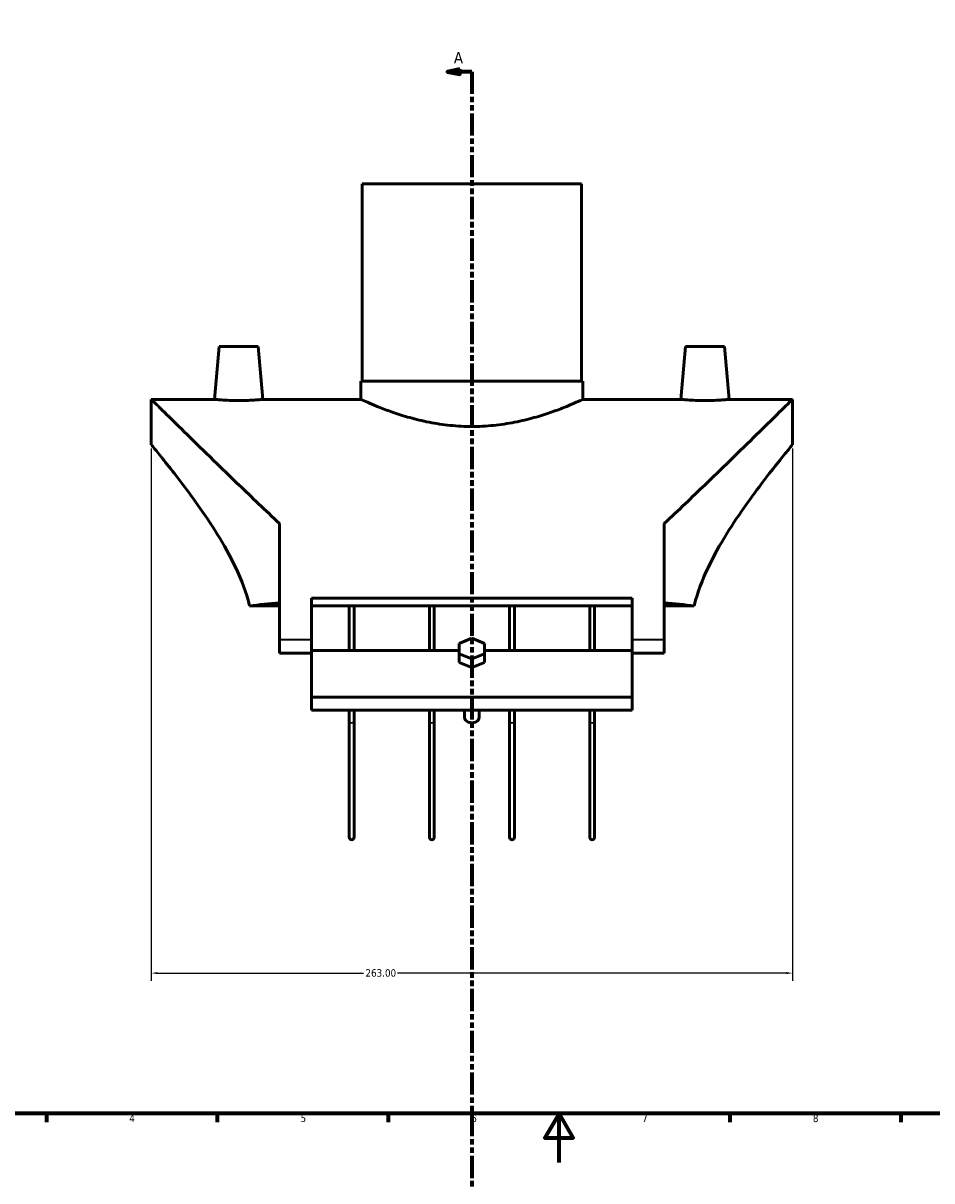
# Model space of a CAD drawing. Header units: millimetres. Extents: x -172 to 1319, y -290 to 862.
# Tile 3 of 6: x 201 to 573, y -8 to 467. Entities that reach past the tile are written whole.
import ezdxf

# ---------------------------------------------------------------- set-up
doc = ezdxf.new("R2010")
doc.units = ezdxf.units.MM
doc.linetypes.add('DOUBLE_DASH_CHAIN', pattern=[1.2403, 0.6614, -0.0827, 0.1654, -0.0827, 0.1654, -0.0827])
for name, color, linetype, lineweight in [('Border (ANSI)', 7, 'Continuous', 70), ('Dimension (ANSI)', 7, 'Continuous', 25), ('Section Line (ANSI)', 7, 'DOUBLE_DASH_CHAIN', 70), ('Visible (ANSI)', 7, 'Continuous', 50), ('Visible Narrow (ANSI)', 7, 'Continuous', 35)]:
    doc.layers.add(name, color=color, linetype=linetype, lineweight=lineweight)
doc.styles.add('Label Text (ANSI)', font='tahoma.ttf')
doc.styles.add('Note Text (ANSI)', font='tahoma.ttf')
doc.dimstyles.new('Default - mm (ANSI)', dxfattribs={"dimtxt": 3.048, "dimasz": 2.5, "dimexe": 3.175, "dimexo": 1.6002, "dimgap": 0.8, "dimtad": 0, "dimtoh": 1, "dimrnd": 1e-08, "dimzin": 4, "dimdsep": 46, "dimtxsty": 'Note Text (ANSI)', "dimcen": 0.09, "dimdle": 10, "dimclrd": 256, "dimclre": 256, "dimclrt": 256, "dimadec": 1, "dimazin": 1, "dimtfac": 1, "dimtofl": 0, "dimtmove": 0, "dimatfit": 3, "dimfxl": 1, "dimtolj": 1, "dimtzin": 4, "dimlwd": -1, "dimlwe": -1, "dimarcsym": 0})

# ---------------------------------------------------------------- blocks, each defined once
blk = doc.blocks.new('Borders Default Border')
at = {"layer": 'Border (ANSI)'}
for p, q in [((210.25, 20), (210.25, 16.55)), ((280.33, 20), (280.33, 16.55)), ((350.42, 20), (350.42, 16.55)), ((490.58, 20), (490.58, 16.55)), ((560.67, 20), (560.67, 16.55))]:
    blk.add_line(p, q, dxfattribs=at)
at = {"layer": 'Border (ANSI)', "flags": 128}
for points in [[(20, 20), (20, 574), (821, 574), (821, 20), (20, 20)], [(420.5, 0), (420.5, 20), (414.73, 10), (426.27, 10), (420.5, 20)]]:
    blk.add_lwpolyline(points, dxfattribs=at)
at = {"layer": 'Border (ANSI)', "char_height": 3.05, "attachment_point": 7, "style": 'Note Text (ANSI)'}
for s, insert in [('4', (244.23, 16.55)), ('5', (314.48, 16.49)), ('6', (384.49, 16.49)), ('7', (454.6, 16.55)), ('8', (524.63, 16.48))]:
    blk.add_mtext(s, dxfattribs=dict(at, insert=insert))
blk = doc.blocks.new('2dTransSection0')
at = {"layer": 'Section Line (ANSI)', "linetype": 'Continuous'}
for p, q in [((379.76, 448.32), (374.76, 447.32)), ((379.76, 447.32), (374.76, 447.32)), ((374.76, 447.32), (379.76, 446.32)), ((379.76, 446.32), (379.76, 448.32)), ((384.76, 447.32), (379.76, 447.32)), ((384.76, 447.32), (384.76, 438.32))]:
    blk.add_line(p, q, dxfattribs=at)
at = {"layer": 'Section Line (ANSI)', "linetype": 'DOUBLE_DASH_CHAIN', "ltscale": 13.78732}
blk.add_line((384.76, 447.32), (384.76, -40.5), dxfattribs=at)
at = {"layer": 'Section Line (ANSI)', "linetype": 'Continuous', "flags": 128}
blk.add_lwpolyline([(379.76, 448.32), (374.76, 447.32), (379.76, 446.32), (379.76, 448.32)], dxfattribs=at)
at = {"layer": 'Section Line (ANSI)'}
blk.add_solid([(379.76, 448.32), (374.76, 447.32), (379.76, 446.32), (379.76, 448.32)], dxfattribs=at)
at = {"layer": 'Section Line (ANSI)', "insert": (377.4, 450.82), "char_height": 4.57, "attachment_point": 7, "style": 'Label Text (ANSI)'}
blk.add_mtext('A', dxfattribs=at)
blk = doc.blocks.new('*D10')
at = {"layer": 'Defpoints', "color": 0, "transparency": 16777216}
for p in [(253.26, 294.33), (516.26, 294.33), (253.26, 77.63)]:
    blk.add_point(p, dxfattribs=at)
at = {"layer": 'Dimension (ANSI)', "transparency": 16777216}
for p, q in [((253.26, 292.73), (253.26, 74.46)), ((516.26, 292.73), (516.26, 74.46)), ((255.76, 77.63), (340.3, 77.63)), ((513.76, 77.63), (354.22, 77.63))]:
    blk.add_line(p, q, dxfattribs=at)
for points in [[(255.76, 78.05), (255.76, 77.22), (253.26, 77.63)], [(513.76, 78.05), (513.76, 77.22), (516.26, 77.63)]]:
    blk.add_solid(points, dxfattribs=at)
at = {"layer": 'Dimension (ANSI)', "transparency": 16777216, "insert": (341.1, 79.22), "char_height": 3.048, "attachment_point": 1, "style": 'Note Text (ANSI)'}
blk.add_mtext('\\A1;263.00', dxfattribs=at)

msp = doc.modelspace()

# ---------------------------------------------------------------- linework, layer by layer
at = {"layer": 'Visible (ANSI)'}
for p, q in [((339.759, 401.333), (429.759, 401.333)), ((339.759, 401.333), (339.759, 320.333)), ((429.759, 401.333), (429.759, 320.333)), ((281.123, 334.683), (279.22, 312.933)), ((297.123, 334.683), (281.123, 334.683)), ((297.123, 334.683), (299.026, 312.933)), ((472.396, 334.683), (470.493, 312.933)), ((472.396, 334.683), (488.396, 334.683)), ((488.396, 334.683), (490.299, 312.933)), ((339.259, 320.333), (430.259, 320.333)), ((339.259, 320.333), (339.259, 312.933)), ((430.259, 320.333), (430.259, 312.933)), ((253.259, 294.333), (253.259, 312.933)), ((253.259, 312.933), (279.22, 312.933)), ((299.026, 312.933), (339.259, 312.933)), ((430.259, 312.933), (470.493, 312.933)), ((490.299, 312.933), (516.259, 312.933)), ((516.259, 294.333), (516.259, 312.933)), ((305.859, 262.015), (305.859, 214.333)), ((463.659, 214.333), (463.659, 262.015)), ((305.859, 228.225), (293.601, 228.225)), ((319.009, 231.455), (319.009, 214.333)), ((319.009, 231.455), (450.509, 231.455)), ((450.509, 228.225), (319.009, 228.225)), ((334.447, 228.225), (334.447, 209.984)), ((336.447, 209.984), (336.447, 228.225)), ((367.322, 228.225), (367.322, 209.984)), ((369.322, 209.984), (369.322, 228.225)), ((400.197, 228.225), (400.197, 209.984)), ((402.197, 209.984), (402.197, 228.225)), ((433.072, 228.225), (433.072, 209.984)), ((435.072, 209.984), (435.072, 228.225)), ((450.509, 214.333), (450.509, 231.455)), ((475.918, 228.225), (463.659, 228.225)), ((305.859, 214.333), (305.859, 208.884)), ((319.009, 214.333), (319.009, 209.259)), ((384.759, 214.951), (379.563, 212.829)), ((389.955, 212.829), (384.759, 214.951)), ((450.509, 209.259), (450.509, 214.333)), ((463.659, 208.884), (463.659, 214.333)), ((319.009, 209.984), (379.563, 209.984)), ((319.009, 209.259), (319.009, 190.784)), ((379.563, 212.829), (379.563, 208.587)), ((389.955, 208.587), (389.955, 212.829)), ((389.955, 209.984), (450.509, 209.984)), ((450.509, 190.784), (450.509, 209.259)), ((305.859, 208.884), (319.009, 208.884)), ((379.563, 208.587), (384.759, 206.465)), ((379.563, 205.051), (379.563, 208.587)), ((384.759, 202.93), (379.563, 205.051)), ((384.759, 206.465), (389.955, 208.587)), ((384.759, 202.93), (384.759, 206.465)), ((389.955, 205.051), (384.759, 202.93)), ((389.955, 208.587), (389.955, 205.051)), ((450.509, 208.884), (463.659, 208.884)), ((319.009, 190.784), (319.009, 185.402)), ((319.009, 190.784), (450.509, 190.784)), ((450.509, 185.402), (450.509, 190.784)), ((319.009, 185.402), (450.509, 185.402)), ((334.447, 185.402), (334.447, 180.715)), ((336.447, 180.715), (336.447, 185.402)), ((367.322, 185.402), (367.322, 180.715)), ((369.322, 180.715), (369.322, 185.402)), ((381.759, 182.424), (381.759, 185.402)), ((387.759, 182.424), (387.759, 185.402)), ((400.197, 185.402), (400.197, 180.715)), ((402.197, 180.715), (402.197, 185.402)), ((433.072, 185.402), (433.072, 180.715)), ((435.072, 180.715), (435.072, 185.402)), ((334.447, 180.715), (334.447, 133.333)), ((336.447, 133.333), (336.447, 180.715)), ((367.322, 180.715), (367.322, 133.333)), ((369.322, 133.333), (369.322, 180.715)), ((400.197, 180.715), (400.197, 133.333)), ((402.197, 133.333), (402.197, 180.715)), ((433.072, 180.715), (433.072, 133.333)), ((435.072, 133.333), (435.072, 180.715))]:
    msp.add_line(p, q, dxfattribs=at)
for centre in [(335.447, 133.333), (368.322, 133.333), (401.197, 133.333), (434.072, 133.333)]:
    msp.add_arc(centre, 1, 180, 0, dxfattribs=at)
for centre, major_axis, ratio, start_param, end_param in [((350.361, 214.333), (-97.102, 0), 0.176327, 5.1884726, 5.336712), ((419.157, 214.333), (97.102, 0), 0.176327, 0.9464733, 1.0947127), ((384.759, 182.424), (-3, 0), 0.7071068, 0, 3.1415927)]:
    msp.add_ellipse(centre, major_axis=major_axis, ratio=ratio, start_param=start_param, end_param=end_param, dxfattribs=at)
for points, knots in [([(305.859, 262.015), (302.96, 264.721), (300.088, 267.435), (291.784, 275.338), (286.517, 280.423), (277.81, 288.872), (273.997, 292.589), (267.053, 299.379), (263.922, 302.451), (258.749, 307.53), (256.703, 309.543), (253.957, 312.245), (253.259, 312.933), (253.259, 312.933)], [6.1648824, 6.1648824, 6.1648824, 6.1648824, 7.4354882, 7.4354882, 9.9139842, 9.9139842, 11.9156286, 11.9156286, 13.917273, 13.917273, 15.9189174, 15.9189174, 17.9205618, 17.9205618, 17.9205618, 17.9205618]), ([(289.123, 312.43), (287.875, 312.43), (286.546, 312.456), (284.103, 312.552), (282.989, 312.619), (281.234, 312.745), (280.475, 312.812), (279.468, 312.907), (279.22, 312.933), (279.22, 312.933)], [0, 0, 0, 0, 0.3743224, 0.3743224, 0.7486448, 0.7486448, 1.122585, 1.122585, 1.4965251, 1.4965251, 1.4965251, 1.4965251]), ([(299.026, 312.933), (299.026, 312.933), (298.778, 312.907), (297.771, 312.812), (297.012, 312.745), (295.257, 312.619), (294.143, 312.552), (291.7, 312.456), (290.371, 312.43), (289.123, 312.43)], [4.4895754, 4.4895754, 4.4895754, 4.4895754, 4.8635155, 4.8635155, 5.2374557, 5.2374557, 5.6117781, 5.6117781, 5.9861005, 5.9861005, 5.9861005, 5.9861005]), ([(430.259, 312.933), (430.259, 312.933), (429.977, 312.802), (428.804, 312.268), (427.914, 311.867), (425.578, 310.856), (424.13, 310.247), (420.805, 308.93), (418.926, 308.224), (414.935, 306.847), (412.678, 306.124), (407.754, 304.748), (405.087, 304.096), (399.499, 302.998), (396.573, 302.552), (390.657, 301.956), (387.667, 301.807), (381.851, 301.807), (378.861, 301.956), (372.946, 302.552), (370.02, 302.998), (364.432, 304.096), (361.764, 304.748), (356.84, 306.124), (354.584, 306.847), (350.592, 308.224), (348.714, 308.93), (345.388, 310.247), (343.941, 310.856), (341.605, 311.867), (340.715, 312.268), (339.542, 312.802), (339.259, 312.933), (339.259, 312.933)], [6.9724977, 6.9724977, 6.9724977, 6.9724977, 7.8432323, 7.8432323, 8.7139669, 8.7139669, 9.5847016, 9.5847016, 10.4554362, 10.4554362, 11.327826, 11.327826, 12.2002158, 12.2002158, 13.0726056, 13.0726056, 13.9449954, 13.9449954, 14.8173852, 14.8173852, 15.689775, 15.689775, 16.5621648, 16.5621648, 17.4345546, 17.4345546, 18.3052892, 18.3052892, 19.1760238, 19.1760238, 20.0467584, 20.0467584, 20.9174931, 20.9174931, 20.9174931, 20.9174931]), ([(516.259, 312.933), (516.259, 312.933), (515.561, 312.245), (512.816, 309.543), (510.77, 307.53), (505.597, 302.451), (502.465, 299.379), (495.521, 292.589), (491.709, 288.872), (483.002, 280.423), (477.734, 275.338), (469.431, 267.435), (466.559, 264.721), (463.659, 262.015)], [-17.9205618, -17.9205618, -17.9205618, -17.9205618, -15.9189174, -15.9189174, -13.917273, -13.917273, -11.9156286, -11.9156286, -9.9139842, -9.9139842, -7.4354882, -7.4354882, -6.1648824, -6.1648824, -6.1648824, -6.1648824]), ([(490.299, 312.933), (490.299, 312.933), (490.051, 312.907), (489.044, 312.812), (488.285, 312.745), (486.529, 312.619), (485.416, 312.552), (482.973, 312.456), (481.643, 312.43), (479.148, 312.43), (477.818, 312.456), (475.375, 312.552), (474.262, 312.619), (472.507, 312.745), (471.747, 312.812), (470.74, 312.907), (470.493, 312.933), (470.493, 312.933)], [1.4965251, 1.4965251, 1.4965251, 1.4965251, 1.8704653, 1.8704653, 2.2444055, 2.2444055, 2.6187279, 2.6187279, 2.9930503, 2.9930503, 3.3673727, 3.3673727, 3.7416951, 3.7416951, 4.1156352, 4.1156352, 4.4895754, 4.4895754, 4.4895754, 4.4895754]), ([(253.259, 294.333), (253.259, 294.333), (253.705, 293.794), (255.48, 291.625), (256.809, 289.995), (260.161, 285.809), (262.186, 283.249), (266.624, 277.473), (269.034, 274.256), (273.937, 267.415), (276.628, 263.512), (281.984, 255.045), (284.65, 250.481), (289.412, 240.857), (291.506, 235.793), (293.206, 229.775), (293.41, 229.002), (293.601, 228.225)], [13.0157459, 13.0157459, 13.0157459, 13.0157459, 14.611509, 14.611509, 16.2072722, 16.2072722, 17.8030353, 17.8030353, 19.3987984, 19.3987984, 21.0569718, 21.0569718, 22.7151451, 22.7151451, 24.3733185, 24.3733185, 24.616404, 24.616404, 24.616404, 24.616404]), ([(475.918, 228.225), (476.108, 229.002), (476.313, 229.775), (478.013, 235.793), (480.107, 240.857), (484.869, 250.481), (487.535, 255.045), (492.891, 263.512), (495.581, 267.415), (500.485, 274.256), (502.895, 277.473), (507.332, 283.249), (509.358, 285.809), (512.709, 289.995), (514.038, 291.625), (515.814, 293.794), (516.259, 294.333), (516.259, 294.333)], [27.4465796, 27.4465796, 27.4465796, 27.4465796, 27.6896652, 27.6896652, 29.3478385, 29.3478385, 31.0060119, 31.0060119, 32.6641852, 32.6641852, 34.2599484, 34.2599484, 35.8557115, 35.8557115, 37.4514746, 37.4514746, 39.0472378, 39.0472378, 39.0472378, 39.0472378]), ([(385.264, 190.786), (385.096, 190.749), (384.926, 190.73), (384.759, 190.73), (384.592, 190.73), (384.423, 190.749), (384.255, 190.786)], [1.82148751, 1.82148751, 1.82148751, 1.82148751, 1.87156378, 1.87156378, 1.87156378, 1.92164006, 1.92164006, 1.92164006, 1.92164006])]:
    msp.add_open_spline(points, degree=3, knots=knots, dxfattribs=at)
at = {"layer": 'Visible Narrow (ANSI)'}
for p, q in [((318.352, 214.333), (306.517, 214.333)), ((463.002, 214.333), (451.167, 214.333))]:
    msp.add_line(p, q, dxfattribs=at)
for centre, major_axis, start_param, end_param in [((335.447, 180.715), (1, 0), 3.2986723, 6.1261057), ((368.322, 180.715), (1, 0), 3.2986723, 6.1261057), ((401.197, 180.715), (-1, 0), 0.1570796, 2.984513), ((434.072, 180.715), (-1, 0), 0.1570796, 2.984513)]:
    msp.add_ellipse(centre, major_axis=major_axis, ratio=0.4150415, start_param=start_param, end_param=end_param, dxfattribs=at)

# ---------------------------------------------------------------- block references
msp.add_blockref('Borders Default Border', (0, 0))
at = {"layer": 'Section Line (ANSI)'}
msp.add_blockref('2dTransSection0', (0, 0), dxfattribs=at)

# ---------------------------------------------------------------- dimensions: what is measured, and where the dimension line sits
at = {"layer": 'Dimension (ANSI)'}
dim = msp.add_linear_dim(base=(253.259, 77.633), p1=(516.259, 294.333), p2=(253.259, 294.333), angle=180, dimstyle='Default - mm (ANSI)', override={"dimgap": 0.8, "dimtoh": 0, "dimdec": 2, "dimtol": 0, "dimlim": 0, "dimtp": 0, "dimtm": 0, "dimtdec": 2, "dimatfit": 1}, dxfattribs=at)
dim.commit()
dim.dimension.update_dxf_attribs({"geometry": '*D10', "text_midpoint": (347.259, 77.633), "dimtype": 160})

doc.saveas('drawing.dxf')
